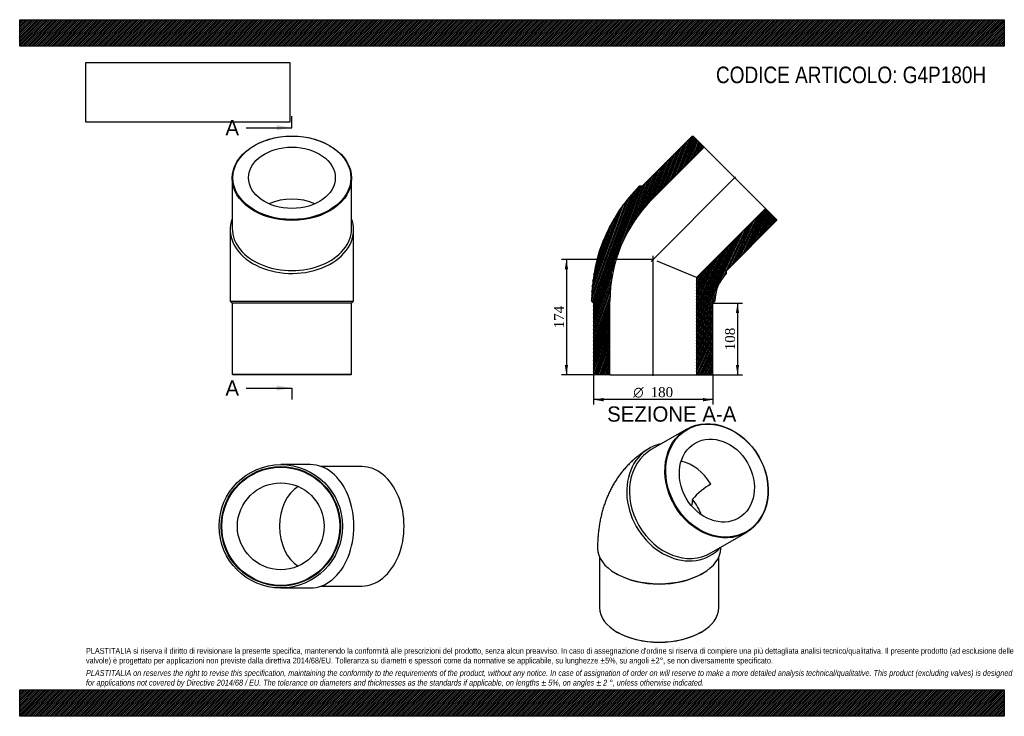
# Model space of a CAD drawing. Header units: millimetres. Extents: x 0 to 1485, y 0 to 1050.
import ezdxf
from ezdxf.enums import TextEntityAlignment as Align
from ezdxf.lldxf.tags import DXFTag

# ---------------------------------------------------------------- set-up
doc = ezdxf.new("R2010")
doc.units = ezdxf.units.MM
doc.header["$LTSCALE"] = 5
for name, color, linetype in [('Default', 7, 'Continuous'), ('DV4_Default', 7, 'Continuous'), ('G4P180H', 7, 'Continuous')]:
    doc.layers.add(name, color=color, linetype=linetype)
doc.styles.add('SEACAD_Solid_Edge_ANSI', font='seans.ttf')
doc.styles.add('SEACAD_Solid_Edge_ANSI1_Symbols', font='semeca1.ttf')
doc.styles.add('SEACAD_Times_New_Roman', font='times.ttf')
tags = doc.linetypes.add('CENTER2', pattern=[28.575, 19.05, -3.175, 3.175, -3.175]).pattern_tags.tags
tags[10:11] = [DXFTag(74, 4), DXFTag(75, 0), DXFTag(340, '0'), DXFTag(46, 0.0), DXFTag(50, 0.0), DXFTag(44, 0.0), DXFTag(45, 0.0)]
tags[8:9] = [DXFTag(74, 4), DXFTag(75, 0), DXFTag(340, '0'), DXFTag(46, 0.0), DXFTag(50, 0.0), DXFTag(44, 0.0), DXFTag(45, 0.0)]
tags[6:7] = [DXFTag(74, 4), DXFTag(75, 0), DXFTag(340, '0'), DXFTag(46, 0.0), DXFTag(50, 0.0), DXFTag(44, 0.0), DXFTag(45, 0.0)]
tags[4:5] = [DXFTag(74, 4), DXFTag(75, 0), DXFTag(340, '0'), DXFTag(46, 0.0), DXFTag(50, 0.0), DXFTag(44, 0.0), DXFTag(45, 0.0)]
doc.dimstyles.new('ANSImm', dxfattribs={"dimtxt": 15, "dimasz": 15, "dimexe": 7.5, "dimexo": 0, "dimgap": 3.75, "dimtad": 1, "dimdsep": 46, "dimtxsty": 'SEACAD_Times_New_Roman', "dimblk1": '_SE_FILLED', "dimblk2": '_SE_FILLED', "dimsah": 1, "dimcen": 7.5, "dimazin": 0, "dimtfac": 0.85, "dimtdec": 3, "dimtofl": 0, "dimtmove": 0, "dimatfit": 3, "dimfxl": 1, "dimarcsym": 0})
picture_1 = doc.add_image_def('image1.jpg', size_in_pixel=(4302, 1260))

# ---------------------------------------------------------------- blocks, each defined once
blk = doc.blocks.new('SE')
at = {"layer": 'G4P180H', "color": 7, "linetype": 'Continuous'}
for p, q in [((1006, 433), (952.5, 402.1)), ((1042.5, 246.2), (1096, 277.1)), ((874.5, 240.1), (874.5, 163.8)), ((1054.5, 163.8), (1054.5, 240.1)), ((898.8, 215.7), (900.9, 214.4)), ((1028.2, 214.4), (1030.3, 215.7)), ((900.9, 127.1), (901.6, 126.7)), ((1027.5, 126.7), (1028.2, 127.1))]:
    blk.add_line(p, q, dxfattribs=at)
for centre, radius, start, end in [((1097.4, 255.7), 109.2, 120.3125, 139.1121), ((1278.9, 280.7), 268.1, 170.0173, 172.1394)]:
    blk.add_arc(centre, radius, start, end, dxfattribs=at)
for centre, major_axis in [((1051, 355), (45, -77.9)), ((1051.5, 355.3), (-44.5, 77.1)), ((1051.5, 355.3), (32.7, -56.6))]:
    blk.add_ellipse(centre, major_axis=major_axis, ratio=0.816497, dxfattribs=at)
for centre, major_axis, ratio, start_param, end_param in [((997.5, 324.1), (45, -77.9), 0.816497, 3.141593, 6.283185), ((996, 323.3), (-46.5, 80.5), 0.816497, 0, 3.396436), ((996, 323.3), (-46.5, 80.5), 0.816497, 6.028497, 6.283185), ((996, 323.3), (32.7, -56.6), 0.816497, 1.570796, 2.498007), ((964.5, 305.1), (-60.4, 34.9), 0.717439, 3.799855, 4.227544), ((964.5, 253.6), (93, 0), 0.57735, 3.141228, 6.282319), ((964.5, 251.2), (-90, 0), 0.57735, 0.785398, 2.356195), ((964.5, 163.8), (90, 0), 0.57735, 3.141593, 6.283185), ((964.5, 163), (-89, 0), 0.57735, 0.785398, 2.356195)]:
    blk.add_ellipse(centre, major_axis=major_axis, ratio=ratio, start_param=start_param, end_param=end_param, dxfattribs=at)
for points, knots in [([(949.5, 403.8), (947.7, 402.7), (944.4, 400.8), (939.1, 397.2), (933.8, 393.4), (928.7, 389.3), (923.8, 384.9), (919.1, 380.4), (914.6, 375.6), (910.3, 370.7), (906.1, 365.5), (902.2, 360.1), (898.5, 354.5), (895.1, 348.8), (891.8, 342.8), (888.8, 336.7), (886, 330.3), (883.4, 323.8), (881.1, 317.1), (879, 310.3), (877.2, 303.3), (875.6, 296.1), (874.2, 288.8), (873.2, 281.3), (872.3, 273.6), (871.8, 266), (871.6, 259.1), (871.5, 255.3), (871.5, 253.6)], [0, 0, 0, 0, 0.032715, 0.069617, 0.106498, 0.14339, 0.180325, 0.217336, 0.254456, 0.291718, 0.329157, 0.366807, 0.404704, 0.442881, 0.481373, 0.520214, 0.559434, 0.599062, 0.639122, 0.679632, 0.720603, 0.762038, 0.803929, 0.84626, 0.889, 0.932112, 0.975547, 1, 1, 1, 1]), ([(1057.5, 253.6), (1057.5, 254), (1057.5, 254.4), (1057.5, 254.8), (1057.5, 254.9)], [0, 0, 0, 0, 0.02438884, 0.03147535, 0.03147535, 0.03147535, 0.03147535])]:
    blk.add_open_spline(points, degree=3, knots=knots, dxfattribs=at)
blk = doc.blocks.new('SE1')
at = {"layer": 'G4P180H', "color": 7, "linetype": 'Continuous'}
for p, q in [((320.6, 811), (320.6, 735.4)), ((500.6, 735.4), (500.6, 811)), ((317.6, 733.3), (317.6, 625.7)), ((503.6, 625.7), (503.6, 733.3)), ((317.6, 625.7), (503.6, 625.7)), ((317.6, 625.7), (320.6, 622.7)), ((500.6, 622.7), (503.6, 625.7)), ((500.6, 622.7), (320.6, 622.7)), ((320.6, 622.7), (320.6, 515.7)), ((500.6, 515.7), (500.6, 622.7)), ((320.6, 515.7), (500.6, 515.7)), ((320.6, 515.7), (321.6, 514.7)), ((499.6, 514.7), (321.6, 514.7)), ((499.6, 514.7), (500.6, 515.7))]:
    blk.add_line(p, q, dxfattribs=at)
for centre, major_axis in [((410.6, 811), (-90, 0)), ((410.6, 811.7), (-89, 0)), ((410.6, 811.7), (65.4, 0))]:
    blk.add_ellipse(centre, major_axis=major_axis, ratio=0.707107, dxfattribs=at)
for centre, major_axis, start_param, end_param in [((410.6, 733.3), (65.4, 0), 1.013378, 2.128214), ((410.6, 733.3), (93, 0), 2.886905, 6.283185), ((410.6, 733.3), (93, 0), 0, 0.254688), ((410.6, 735.4), (-90, 0), 0, 3.141593)]:
    blk.add_ellipse(centre, major_axis=major_axis, ratio=0.707107, start_param=start_param, end_param=end_param, dxfattribs=at)
blk = doc.blocks.new('SE2')
at = {"layer": 'G4P180H', "color": 7, "linetype": 'Continuous'}
for p, q in [((438.3, 379.4), (393.8, 379.4)), ((516.1, 376.4), (454.9, 376.4)), ((393.8, 193.4), (438.3, 193.4)), ((454.9, 196.4), (516.1, 196.4))]:
    blk.add_line(p, q, dxfattribs=at)
for radius in [93, 90, 89, 65.4]:
    blk.add_circle((393.8, 286.4), radius, dxfattribs=at)
for centre, major_axis, start_param, end_param in [((438.3, 286.4), (0, -93), 0, 3.141593), ((516.1, 286.4), (0, -90), 0, 3.141593), ((438.3, 286.4), (0, -65.4), 3.552033, 5.872745)]:
    blk.add_ellipse(centre, major_axis=major_axis, ratio=0.707107, start_param=start_param, end_param=end_param, dxfattribs=at)
blk = doc.blocks.new('SE4')
at = {"color": 7, "linetype": 'Continuous', "style": 'SEACAD_Solid_Edge_ANSI'}
blk.add_text('A', height=23, dxfattribs=at).set_placement((310.3, 898.7), align=Align.TOP_LEFT)
blk = doc.blocks.new('SE5')
at = {"color": 7, "linetype": 'Continuous', "style": 'SEACAD_Solid_Edge_ANSI'}
blk.add_text('A', height=23, dxfattribs=at).set_placement((310.3, 506.3), align=Align.TOP_LEFT)
blk = doc.blocks.new('SEANNOT_GROUP')
at = {"linetype": 'Continuous'}
blk.add_hatch(color=7, dxfattribs=at).paths.add_polyline_path([(387.6, 883.4), (410.6, 887.2), (387.6, 891)])
at = {"color": 7, "linetype": 'Continuous'}
blk.add_lwpolyline([(341.6, 887.2), (410.6, 887.2)], dxfattribs=at)
blk = doc.blocks.new('SEANNOT_GROUP1')
at = {"linetype": 'Continuous'}
blk.add_hatch(color=7, dxfattribs=at).paths.add_polyline_path([(387.6, 491), (410.6, 494.8), (387.6, 498.6)])
at = {"color": 7, "linetype": 'Continuous'}
blk.add_lwpolyline([(341.6, 494.8), (410.6, 494.8)], dxfattribs=at)
blk = doc.blocks.new('SE3')
at = {"layer": 'Default', "color": 7, "linetype": 'CENTER2'}
for p, q in [((410.6, 887.2), (410.6, 904.4)), ((410.6, 494.8), (410.6, 477.5))]:
    blk.add_line(p, q, dxfattribs=at)
at = {"layer": 'Default', "color": 7, "linetype": 'CENTER2', "const_width": 0.0001}
blk.add_lwpolyline([(410.6, 887.2), (410.6, 494.8)], dxfattribs=at)
at = {"layer": 'Default'}
for name in ['SE4', 'SEANNOT_GROUP', 'SE5', 'SEANNOT_GROUP1']:
    blk.add_blockref(name, (0, 0), dxfattribs=at)
blk = doc.blocks.new('SE6')
at = {"layer": 'G4P180H', "linetype": 'Continuous'}
h = blk.add_hatch(dxfattribs=at)
h.set_pattern_fill('LINE', scale=0.629921, angle=70, style=0)
edge = h.paths.add_edge_path()
edge.add_line((1014.2, 874.7), (938.6, 799))
edge.add_line((938.6, 799), (934.3, 799))
edge.add_arc((1107.7, 625.7), 245.1, 135, 180)
edge.add_line((862.6, 625.7), (865.6, 622.7))
edge.add_line((865.6, 622.7), (865.6, 515.7))
edge.add_line((865.6, 515.7), (866.6, 514.7))
edge.add_line((866.6, 514.7), (890.2, 514.7))
edge.add_line((890.2, 514.7), (890.2, 625.7))
edge.add_arc((1107.7, 625.7), 217.5, 135, 180, ccw=False)
edge.add_line((953.9, 779.5), (1032.3, 858))
edge.add_line((1032.3, 858), (1015.7, 874.7))
edge.add_line((1015.7, 874.7), (1014.2, 874.7))
h = blk.add_hatch(dxfattribs=at)
h.set_pattern_fill('LINE', scale=0.629921, angle=65, style=0)
edge = h.paths.add_edge_path()
edge.add_line((1065.9, 671.7), (1141.5, 747.4))
edge.add_line((1141.5, 747.4), (1141.5, 748.8))
edge.add_line((1141.5, 748.8), (1124.8, 765.5))
edge.add_line((1124.8, 765.5), (1021, 661.6))
edge.add_line((1021, 661.6), (1021, 514.7))
edge.add_line((1021, 514.7), (1044.6, 514.7))
edge.add_line((1044.6, 514.7), (1045.6, 515.7))
edge.add_line((1045.6, 515.7), (1045.6, 622.7))
edge.add_line((1045.6, 622.7), (1048.6, 625.7))
edge.add_arc((1107.7, 625.7), 59.1, 135, 180, ccw=False)
edge.add_line((1065.9, 667.5), (1065.9, 671.7))
at = {"layer": 'DV4_Default', "color": 7, "linetype": 'CENTER2'}
for p, q in [((952.3, 685.5), (1079.8, 813)), ((955.6, 513), (955.6, 694))]:
    blk.add_line(p, q, dxfattribs=at)
at = {"layer": 'G4P180H', "color": 7, "linetype": 'Continuous'}
for p, q in [((1014.2, 874.7), (938.6, 799)), ((1014.2, 874.7), (1015.7, 874.7)), ((1032.3, 858), (1015.7, 874.7)), ((953.9, 779.5), (1032.3, 858)), ((1032.3, 858), (1124.8, 765.5)), ((938.6, 799), (934.3, 799)), ((1124.8, 765.5), (1021, 661.6)), ((1141.5, 748.8), (1124.8, 765.5)), ((1065.9, 671.7), (1141.5, 747.4)), ((1141.5, 748.8), (1141.5, 747.4)), ((1021, 661.6), (961.6, 686.2)), ((1065.9, 667.5), (1065.9, 671.7)), ((1021, 661.6), (1021, 514.7)), ((862.6, 625.7), (865.6, 622.7)), ((890.2, 514.7), (890.2, 625.7)), ((1045.6, 622.7), (1048.6, 625.7)), ((865.6, 622.7), (865.6, 515.7)), ((1045.6, 515.7), (1045.6, 622.7)), ((866.6, 514.7), (865.6, 515.7)), ((890.2, 514.7), (866.6, 514.7)), ((890.2, 514.7), (1021, 514.7)), ((1044.6, 514.7), (1021, 514.7)), ((1045.6, 515.7), (1044.6, 514.7))]:
    blk.add_line(p, q, dxfattribs=at)
for radius in [245.1, 217.5, 59.1]:
    blk.add_arc((1107.7, 625.7), radius, 135, 180, dxfattribs=at)
blk = doc.blocks.new('DMBLK19')
at = {"layer": 'Default', "linetype": 'Continuous'}
for points in [[(1085.1, 607.7), (1082.6, 622.7), (1080.1, 607.7)], [(1085.1, 529.7), (1080.1, 529.7), (1082.6, 514.7)]]:
    blk.add_hatch(color=7, dxfattribs=at).paths.add_polyline_path(points)
at = {"layer": 'Default', "color": 7, "linetype": 'Continuous'}
for p, q in [((1045.6, 622.7), (1090.1, 622.7)), ((1082.6, 622.7), (1082.6, 514.7)), ((1021, 514.7), (1090.1, 514.7))]:
    blk.add_line(p, q, dxfattribs=at)
at = {"layer": 'Default', "color": 7, "linetype": 'Continuous', "style": 'SEACAD_Times_New_Roman'}
blk.add_text('108', height=15, rotation=90, dxfattribs=at).set_placement((1063.8, 551.7), align=Align.TOP_LEFT)
blk = doc.blocks.new('_SE_FILLED')
at = {"color": 0}
blk.add_line((0, 0), (-1, 0), dxfattribs=at)
blk.add_solid([(0, 0), (-1, -0.1665), (-1, 0.1665), (0, 0)], dxfattribs=at)
blk = doc.blocks.new('GDimGGroup')
at = {"layer": 'Default', "linetype": 'Continuous'}
for points in [[(880.6, 474.8), (880.6, 479.8), (865.6, 477.3)], [(1030.6, 474.8), (1045.6, 477.3), (1030.6, 479.8)]]:
    blk.add_hatch(color=7, dxfattribs=at).paths.add_polyline_path(points)
at = {"layer": 'Default', "color": 7, "linetype": 'Continuous'}
for p, q in [((865.6, 515.7), (865.6, 469.8)), ((1045.6, 515.7), (1045.6, 469.8)), ((1045.6, 477.3), (865.6, 477.3))]:
    blk.add_line(p, q, dxfattribs=at)
for s, style, p in [('O', 'SEACAD_Solid_Edge_ANSI1_Symbols', (925.4, 496.1)), ('180', 'SEACAD_Times_New_Roman', (951.5, 496.1))]:
    blk.add_text(s, height=15, dxfattribs=dict(at, style=style)).set_placement(p, align=Align.TOP_LEFT)
blk = doc.blocks.new('DMBLK20')
at = {"layer": 'Default', "linetype": 'Continuous'}
for points in [[(822.1, 673.7), (827.1, 673.7), (824.6, 688.7)], [(822.1, 529.7), (824.6, 514.7), (827.1, 529.7)]]:
    blk.add_hatch(color=7, dxfattribs=at).paths.add_polyline_path(points)
at = {"layer": 'Default', "color": 7, "linetype": 'Continuous'}
for p, q in [((955.6, 688.7), (817.1, 688.7)), ((824.6, 688.7), (824.6, 514.7)), ((890.2, 514.7), (817.1, 514.7))]:
    blk.add_line(p, q, dxfattribs=at)
at = {"layer": 'Default', "color": 7, "linetype": 'Continuous', "style": 'SEACAD_Times_New_Roman'}
blk.add_text('174', height=15, rotation=90, dxfattribs=at).set_placement((805.9, 584.7), align=Align.TOP_LEFT)

msp = doc.modelspace()

# ---------------------------------------------------------------- hatches: boundary and pattern name
at = {"layer": 'Default', "linetype": 'Continuous'}
h = msp.add_hatch(dxfattribs=at)
h.set_pattern_fill('LINE', scale=0.629921, angle=45, style=0)
h.paths.add_polyline_path([(1485, 1010), (1485, 1050), (0, 1050), (0, 1010)])
for points in [[(1485, 1010), (1485, 1050), (0, 1050), (0, 1010)], [(1485, 0), (1485, 40), (0, 40), (0, 0)]]:
    msp.add_hatch(color=7, dxfattribs=at).paths.add_polyline_path(points)
h = msp.add_hatch(dxfattribs=at)
h.set_pattern_fill('LINE', scale=0.629921, angle=45, style=0)
h.paths.add_polyline_path([(1485, 0), (1485, 40), (0, 40), (0, 0)])

# ---------------------------------------------------------------- linework, layer by layer
at = {"layer": 'Default', "color": 7, "linetype": 'Continuous'}
for p, q in [((0, 1050), (1485, 1050)), ((0, 1010), (0, 1050)), ((1485, 1050), (1485, 1010)), ((1485, 1010), (0, 1010)), ((0, 40), (1485, 40)), ((0, 0), (0, 40)), ((1485, 40), (1485, 0)), ((1485, 0), (0, 0))]:
    msp.add_line(p, q, dxfattribs=at)

# ---------------------------------------------------------------- block references
at = {"layer": 'Default'}
for name in ['SE3', 'SE1', 'SE6', 'GDimGGroup', 'SE', 'SE2']:
    msp.add_blockref(name, (0, 0), dxfattribs=at)

# ---------------------------------------------------------------- texts
at = {"layer": 'Default', "color": 7, "linetype": 'Continuous', "style": 'SEACAD_Solid_Edge_ANSI'}
msp.add_text('SEZIONE A-A', height=23, dxfattribs=at).set_placement((886.016, 467.115), align=Align.TOP_LEFT)
at = {"layer": 'Default', "attachment_point": 1}
for s, insert, char_height, width in [('{\\fArial Narrow|b0||i0||c0|p34;\\C7;\\H25.;\\W1.;CODICE ARTICOLO: G4P180H}', (1050.179, 979.34), 25, 409.05104), ("{\\fArial Narrow|b0||i0||c0|p34;\\C7;\\H8.75;\\W1.;PLASTITALIA si riserva il diritto di revisionare la presente specifica, mantenendo la conformità alle prescrizioni del prodotto, senza alcun preavviso. In caso di assegnazione d'ordine si riserva di compiere una più dettagliata analisi tecnico/qualitativa. Il presente prodotto (ad esclusione delle \\P}{\\fArial Narrow|b0||i0||c0|p34;\\C7;\\H8.75;\\W1.;valvole) è progettato per applicazioni non previste dalla direttiva 2014/68/EU. Tolleranza su diametri e spessori come da normative se applicabile, su lunghezze ±5%, su angoli ±2°, se non diversamente specificato.\\P}{\\fArial Narrow|b0||i0||c0|p34;\\C7;\\H2.5;\\W1.;   \\P}{\\fArial Narrow|b0||i1||c0|p34;\\C7;\\H8.75;\\W1.;PLASTITALIA on reserves the right to revise this specification, maintaining the conformity to the requirements of the product, without any notice. In case of assignation of order on will reserve to make a more detailed analysis technical/qualitative. This product (excluding valves) is designed \\P}{\\fArial Narrow|b0||i1||c0|p34;\\C7;\\H8.75;\\W1.;for applications not covered by Directive 2014/68 / EU. The tolerance on diameters and thicknesses as the standards if applicable, on lengths ± 5%, on angles ± 2 °, unless otherwise indicated.\\P}", (100, 103.012), 8.75, 1285)]:
    msp.add_mtext(s, dxfattribs=dict(at, insert=insert, char_height=char_height, width=width))

# ---------------------------------------------------------------- dimensions: what is measured, and where the dimension line sits
at = {"layer": 'Default', "color": 7, "linetype": 'Continuous'}
for base, p1, p2, picture, middle in [((804.094, 547.06), (955.557, 688.712), (890.157, 514.712), 'DMBLK20', (824.635, 601.712)), ((1082.571, 514.712), (1045.557, 622.712), (1020.957, 514.712), 'DMBLK19', (1082.571, 568.712))]:
    dim = msp.add_linear_dim(base=base, p1=p1, p2=p2, angle=90, text='\\A1;<>', dimstyle='ANSImm', dxfattribs=at)
    dim.commit()
    dim.dimension.update_dxf_attribs({"geometry": picture, "text_midpoint": middle, "dimtype": 160})

# ---------------------------------------------------------------- pictures from other files: only their frames are drawn
image = msp.add_image(picture_1, insert=(100, 895.516), size_in_units=(307.286, 90))
image.dxf.flags = 7

doc.saveas('drawing.dxf')
